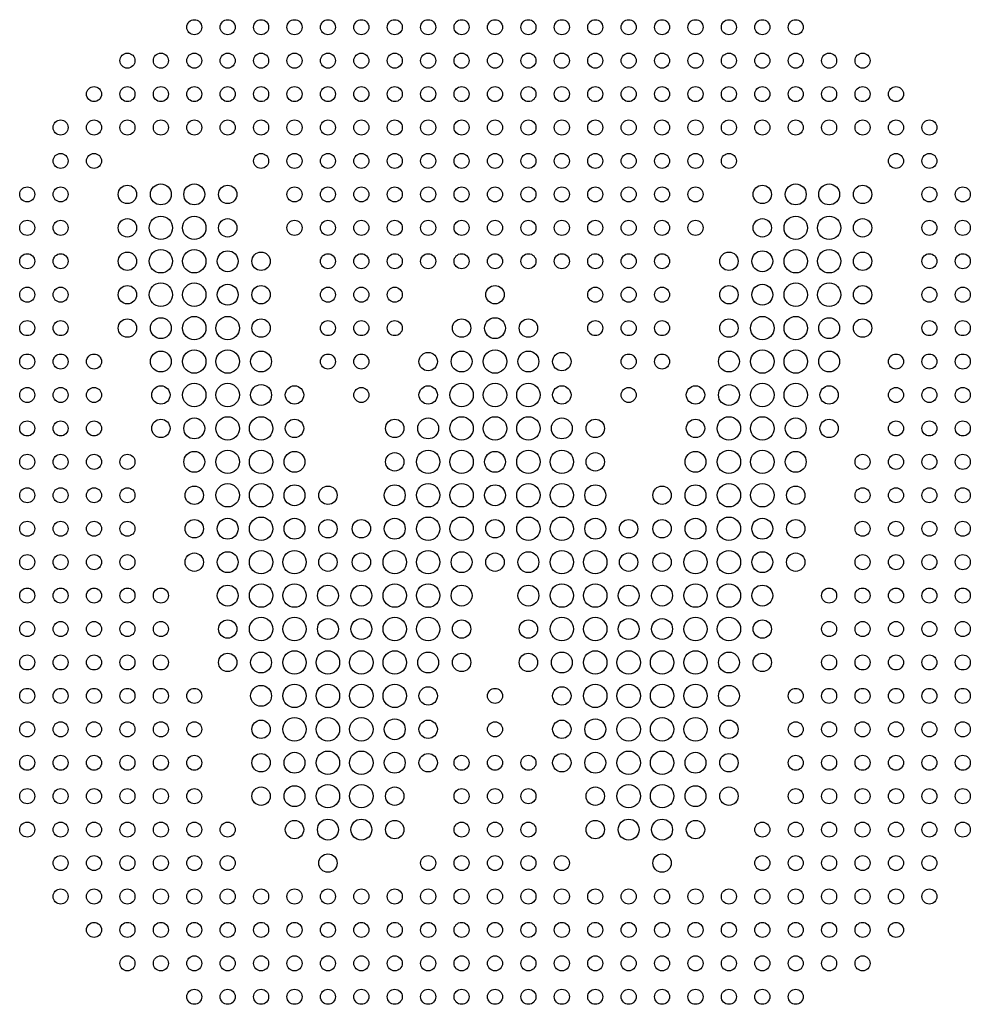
# Model space of a CAD drawing. Header units: millimetres. Extents: x -28.4 to 28.4, y -2 to 57.
import ezdxf

# ---------------------------------------------------------------- set-up
doc = ezdxf.new("R2010")
doc.units = ezdxf.units.MM
doc.layers.get('0').update_dxf_attribs({"linetype": 'CONTINUOUS'})

msp = doc.modelspace()

# ---------------------------------------------------------------- linework, layer by layer
for centre, radius in [((-18, 56.5), 0.45), ((-16, 56.5), 0.45), ((-14, 56.5), 0.45), ((-12, 56.5), 0.45), ((-10, 56.5), 0.45), ((-8, 56.5), 0.45), ((-6, 56.5), 0.45), ((-4, 56.5), 0.45), ((-2, 56.5), 0.45), ((0, 56.5), 0.45), ((2, 56.5), 0.45), ((4, 56.5), 0.45), ((6, 56.5), 0.45), ((8, 56.5), 0.45), ((10, 56.5), 0.45), ((12, 56.5), 0.45), ((14, 56.5), 0.45), ((16, 56.5), 0.45), ((18, 56.5), 0.45), ((-22, 54.5), 0.45), ((-20, 54.5), 0.45), ((-18, 54.5), 0.45), ((-16, 54.5), 0.45), ((-14, 54.5), 0.45), ((-12, 54.5), 0.45), ((-10, 54.5), 0.45), ((-8, 54.5), 0.45), ((-6, 54.5), 0.45), ((-4, 54.5), 0.45), ((-2, 54.5), 0.45), ((0, 54.5), 0.45), ((2, 54.5), 0.45), ((4, 54.5), 0.45), ((6, 54.5), 0.45), ((8, 54.5), 0.45), ((10, 54.5), 0.45), ((12, 54.5), 0.45), ((14, 54.5), 0.45), ((16, 54.5), 0.45), ((18, 54.5), 0.45), ((20, 54.5), 0.45), ((22, 54.5), 0.45), ((-24, 52.5), 0.45), ((-22, 52.5), 0.45), ((-20, 52.5), 0.45), ((-18, 52.5), 0.45), ((-16, 52.5), 0.45), ((-14, 52.5), 0.45), ((-12, 52.5), 0.45), ((-10, 52.5), 0.45), ((-8, 52.5), 0.45), ((-6, 52.5), 0.45), ((-4, 52.5), 0.45), ((-2, 52.5), 0.45), ((0, 52.5), 0.45), ((2, 52.5), 0.45), ((4, 52.5), 0.45), ((6, 52.5), 0.45), ((8, 52.5), 0.45), ((10, 52.5), 0.45), ((12, 52.5), 0.45), ((14, 52.5), 0.45), ((16, 52.5), 0.45), ((18, 52.5), 0.45), ((20, 52.5), 0.45), ((22, 52.5), 0.45), ((24, 52.5), 0.45), ((-26, 50.5), 0.45), ((-24, 50.5), 0.45), ((-22, 50.5), 0.45), ((-20, 50.5), 0.45), ((-18, 50.5), 0.45), ((-16, 50.5), 0.45), ((-14, 50.5), 0.45), ((-12, 50.5), 0.45), ((-10, 50.5), 0.45), ((-8, 50.5), 0.45), ((-6, 50.5), 0.45), ((-4, 50.5), 0.45), ((-2, 50.5), 0.45), ((0, 50.5), 0.45), ((2, 50.5), 0.45), ((4, 50.5), 0.45), ((6, 50.5), 0.45), ((8, 50.5), 0.45), ((10, 50.5), 0.45), ((12, 50.5), 0.45), ((14, 50.5), 0.45), ((16, 50.5), 0.45), ((18, 50.5), 0.45), ((20, 50.5), 0.45), ((22, 50.5), 0.45), ((24, 50.5), 0.45), ((26, 50.5), 0.45), ((-26, 48.5), 0.45), ((-24, 48.5), 0.45), ((-14, 48.5), 0.45), ((-12, 48.5), 0.45), ((-10, 48.5), 0.45), ((-8, 48.5), 0.45), ((-6, 48.5), 0.45), ((-4, 48.5), 0.45), ((-2, 48.5), 0.45), ((0, 48.5), 0.45), ((2, 48.5), 0.45), ((4, 48.5), 0.45), ((6, 48.5), 0.45), ((8, 48.5), 0.45), ((10, 48.5), 0.45), ((12, 48.5), 0.45), ((14, 48.5), 0.45), ((24, 48.5), 0.45), ((26, 48.5), 0.45), ((-20, 46.5), 0.625), ((-18, 46.5), 0.625), ((18, 46.5), 0.625), ((20, 46.5), 0.625), ((-28, 46.5), 0.45), ((-26, 46.5), 0.45), ((-22, 46.5), 0.55), ((-16, 46.5), 0.55), ((-12, 46.5), 0.45), ((-10, 46.5), 0.45), ((-8, 46.5), 0.45), ((-6, 46.5), 0.45), ((-4, 46.5), 0.45), ((-2, 46.5), 0.45), ((0, 46.5), 0.45), ((2, 46.5), 0.45), ((4, 46.5), 0.45), ((6, 46.5), 0.45), ((8, 46.5), 0.45), ((10, 46.5), 0.45), ((12, 46.5), 0.45), ((16, 46.5), 0.55), ((22, 46.5), 0.55), ((26, 46.5), 0.45), ((28, 46.5), 0.45), ((-28, 44.5), 0.45), ((-26, 44.5), 0.45), ((-22, 44.5), 0.55), ((-20, 44.5), 0.7), ((-18, 44.5), 0.7), ((-16, 44.5), 0.55), ((-12, 44.5), 0.45), ((-10, 44.5), 0.45), ((-8, 44.5), 0.45), ((-6, 44.5), 0.45), ((-4, 44.5), 0.45), ((-2, 44.5), 0.45), ((0, 44.5), 0.45), ((2, 44.5), 0.45), ((4, 44.5), 0.45), ((6, 44.5), 0.45), ((8, 44.5), 0.45), ((10, 44.5), 0.45), ((12, 44.5), 0.45), ((16, 44.5), 0.55), ((18, 44.5), 0.7), ((20, 44.5), 0.7), ((22, 44.5), 0.55), ((26, 44.5), 0.45), ((28, 44.5), 0.45), ((-22, 42.5), 0.55), ((-20, 42.5), 0.7), ((-18, 42.5), 0.7), ((-16, 42.5), 0.625), ((-14, 42.5), 0.55), ((14, 42.5), 0.55), ((16, 42.5), 0.625), ((18, 42.5), 0.7), ((20, 42.5), 0.7), ((22, 42.5), 0.55), ((-28, 42.5), 0.45), ((-26, 42.5), 0.45), ((-10, 42.5), 0.45), ((-8, 42.5), 0.45), ((-6, 42.5), 0.45), ((-4, 42.5), 0.45), ((-2, 42.5), 0.45), ((0, 42.5), 0.45), ((2, 42.5), 0.45), ((4, 42.5), 0.45), ((6, 42.5), 0.45), ((8, 42.5), 0.45), ((10, 42.5), 0.45), ((26, 42.5), 0.45), ((28, 42.5), 0.45), ((-28, 40.5), 0.45), ((-26, 40.5), 0.45), ((-22, 40.5), 0.55), ((-20, 40.5), 0.7), ((-18, 40.5), 0.7), ((-16, 40.5), 0.625), ((-14, 40.5), 0.55), ((-10, 40.5), 0.45), ((-8, 40.5), 0.45), ((-6, 40.5), 0.45), ((0, 40.5), 0.55), ((6, 40.5), 0.45), ((8, 40.5), 0.45), ((10, 40.5), 0.45), ((14, 40.5), 0.55), ((16, 40.5), 0.625), ((18, 40.5), 0.7), ((20, 40.5), 0.7), ((22, 40.5), 0.55), ((26, 40.5), 0.45), ((28, 40.5), 0.45), ((-28, 38.5), 0.45), ((-26, 38.5), 0.45), ((-22, 38.5), 0.55), ((-20, 38.5), 0.625), ((-18, 38.5), 0.7), ((-16, 38.5), 0.7), ((-14, 38.5), 0.55), ((-10, 38.5), 0.45), ((-8, 38.5), 0.45), ((-6, 38.5), 0.45), ((-2, 38.5), 0.55), ((0, 38.5), 0.625), ((2, 38.5), 0.55), ((6, 38.5), 0.45), ((8, 38.5), 0.45), ((10, 38.5), 0.45), ((14, 38.5), 0.55), ((16, 38.5), 0.7), ((18, 38.5), 0.7), ((20, 38.5), 0.625), ((22, 38.5), 0.55), ((26, 38.5), 0.45), ((28, 38.5), 0.45), ((-20, 36.5), 0.625), ((-18, 36.5), 0.7), ((-16, 36.5), 0.7), ((-14, 36.5), 0.625), ((-2, 36.5), 0.625), ((0, 36.5), 0.7), ((2, 36.5), 0.625), ((14, 36.5), 0.625), ((16, 36.5), 0.7), ((18, 36.5), 0.7), ((20, 36.5), 0.625), ((-28, 36.5), 0.45), ((-26, 36.5), 0.45), ((-24, 36.5), 0.45), ((-10, 36.5), 0.45), ((-8, 36.5), 0.45), ((-4, 36.5), 0.55), ((4, 36.5), 0.55), ((8, 36.5), 0.45), ((10, 36.5), 0.45), ((24, 36.5), 0.45), ((26, 36.5), 0.45), ((28, 36.5), 0.45), ((-28, 34.5), 0.45), ((-26, 34.5), 0.45), ((-24, 34.5), 0.45), ((-20, 34.5), 0.55), ((-18, 34.5), 0.7), ((-16, 34.5), 0.7), ((-14, 34.5), 0.625), ((-12, 34.5), 0.55), ((-8, 34.5), 0.45), ((-4, 34.5), 0.55), ((-2, 34.5), 0.7), ((0, 34.5), 0.7), ((2, 34.5), 0.7), ((4, 34.5), 0.55), ((8, 34.5), 0.45), ((12, 34.5), 0.55), ((14, 34.5), 0.625), ((16, 34.5), 0.7), ((18, 34.5), 0.7), ((20, 34.5), 0.55), ((24, 34.5), 0.45), ((26, 34.5), 0.45), ((28, 34.5), 0.45), ((-20, 32.5), 0.55), ((-18, 32.5), 0.625), ((-16, 32.5), 0.7), ((-14, 32.5), 0.7), ((-12, 32.5), 0.55), ((-6, 32.5), 0.55), ((-4, 32.5), 0.625), ((-2, 32.5), 0.7), ((0, 32.5), 0.7), ((2, 32.5), 0.7), ((4, 32.5), 0.625), ((6, 32.5), 0.55), ((12, 32.5), 0.55), ((14, 32.5), 0.7), ((16, 32.5), 0.7), ((18, 32.5), 0.625), ((20, 32.5), 0.55), ((-28, 32.5), 0.45), ((-26, 32.5), 0.45), ((-24, 32.5), 0.45), ((24, 32.5), 0.45), ((26, 32.5), 0.45), ((28, 32.5), 0.45), ((-28, 30.5), 0.45), ((-26, 30.5), 0.45), ((-24, 30.5), 0.45), ((-22, 30.5), 0.45), ((-18, 30.5), 0.625), ((-16, 30.5), 0.7), ((-14, 30.5), 0.7), ((-12, 30.5), 0.625), ((-6, 30.5), 0.55), ((-4, 30.5), 0.7), ((-2, 30.5), 0.7), ((0, 30.5), 0.625), ((2, 30.5), 0.7), ((4, 30.5), 0.7), ((6, 30.5), 0.55), ((12, 30.5), 0.625), ((14, 30.5), 0.7), ((16, 30.5), 0.7), ((18, 30.5), 0.625), ((22, 30.5), 0.45), ((24, 30.5), 0.45), ((26, 30.5), 0.45), ((28, 30.5), 0.45), ((-28, 28.5), 0.45), ((-26, 28.5), 0.45), ((-24, 28.5), 0.45), ((-22, 28.5), 0.45), ((-18, 28.5), 0.55), ((-16, 28.5), 0.7), ((-14, 28.5), 0.7), ((-12, 28.5), 0.625), ((-10, 28.5), 0.55), ((-6, 28.5), 0.625), ((-4, 28.5), 0.7), ((-2, 28.5), 0.7), ((0, 28.5), 0.625), ((2, 28.5), 0.7), ((4, 28.5), 0.7), ((6, 28.5), 0.625), ((10, 28.5), 0.55), ((12, 28.5), 0.625), ((14, 28.5), 0.7), ((16, 28.5), 0.7), ((18, 28.5), 0.55), ((22, 28.5), 0.45), ((24, 28.5), 0.45), ((26, 28.5), 0.45), ((28, 28.5), 0.45), ((-16, 26.5), 0.625), ((-14, 26.5), 0.7), ((-12, 26.5), 0.625), ((-6, 26.5), 0.625), ((-4, 26.5), 0.7), ((-2, 26.5), 0.7), ((2, 26.5), 0.7), ((4, 26.5), 0.7), ((6, 26.5), 0.625), ((12, 26.5), 0.625), ((14, 26.5), 0.7), ((16, 26.5), 0.625), ((-28, 26.5), 0.45), ((-26, 26.5), 0.45), ((-24, 26.5), 0.45), ((-22, 26.5), 0.45), ((-18, 26.5), 0.55), ((-10, 26.5), 0.55), ((-8, 26.5), 0.55), ((0, 26.5), 0.55), ((8, 26.5), 0.55), ((10, 26.5), 0.55), ((18, 26.5), 0.55), ((22, 26.5), 0.45), ((24, 26.5), 0.45), ((26, 26.5), 0.45), ((28, 26.5), 0.45), ((-28, 24.5), 0.45), ((-26, 24.5), 0.45), ((-24, 24.5), 0.45), ((-22, 24.5), 0.45), ((-18, 24.5), 0.55), ((-16, 24.5), 0.625), ((-14, 24.5), 0.7), ((-12, 24.5), 0.7), ((-10, 24.5), 0.55), ((-8, 24.5), 0.55), ((-6, 24.5), 0.7), ((-4, 24.5), 0.7), ((-2, 24.5), 0.625), ((0, 24.5), 0.55), ((2, 24.5), 0.625), ((4, 24.5), 0.7), ((6, 24.5), 0.7), ((8, 24.5), 0.55), ((10, 24.5), 0.55), ((12, 24.5), 0.7), ((14, 24.5), 0.7), ((16, 24.5), 0.625), ((18, 24.5), 0.55), ((22, 24.5), 0.45), ((24, 24.5), 0.45), ((26, 24.5), 0.45), ((28, 24.5), 0.45), ((-16, 22.5), 0.625), ((-14, 22.5), 0.7), ((-12, 22.5), 0.7), ((-10, 22.5), 0.625), ((-8, 22.5), 0.625), ((-6, 22.5), 0.7), ((-4, 22.5), 0.7), ((-2, 22.5), 0.625), ((2, 22.5), 0.625), ((4, 22.5), 0.7), ((6, 22.5), 0.7), ((8, 22.5), 0.625), ((10, 22.5), 0.625), ((12, 22.5), 0.7), ((14, 22.5), 0.7), ((16, 22.5), 0.625), ((-28, 22.5), 0.45), ((-26, 22.5), 0.45), ((-24, 22.5), 0.45), ((-22, 22.5), 0.45), ((-20, 22.5), 0.45), ((20, 22.5), 0.45), ((22, 22.5), 0.45), ((24, 22.5), 0.45), ((26, 22.5), 0.45), ((28, 22.5), 0.45), ((-28, 20.5), 0.45), ((-26, 20.5), 0.45), ((-24, 20.5), 0.45), ((-22, 20.5), 0.45), ((-20, 20.5), 0.45), ((-16, 20.5), 0.55), ((-14, 20.5), 0.7), ((-12, 20.5), 0.7), ((-10, 20.5), 0.625), ((-8, 20.5), 0.625), ((-6, 20.5), 0.7), ((-4, 20.5), 0.7), ((-2, 20.5), 0.55), ((2, 20.5), 0.55), ((4, 20.5), 0.7), ((6, 20.5), 0.7), ((8, 20.5), 0.625), ((10, 20.5), 0.625), ((12, 20.5), 0.7), ((14, 20.5), 0.7), ((16, 20.5), 0.55), ((20, 20.5), 0.45), ((22, 20.5), 0.45), ((24, 20.5), 0.45), ((26, 20.5), 0.45), ((28, 20.5), 0.45), ((-28, 18.5), 0.45), ((-26, 18.5), 0.45), ((-24, 18.5), 0.45), ((-22, 18.5), 0.45), ((-20, 18.5), 0.45), ((-16, 18.5), 0.55), ((-14, 18.5), 0.625), ((-12, 18.5), 0.7), ((-10, 18.5), 0.7), ((-8, 18.5), 0.7), ((-6, 18.5), 0.7), ((-4, 18.5), 0.625), ((-2, 18.5), 0.55), ((2, 18.5), 0.55), ((4, 18.5), 0.625), ((6, 18.5), 0.7), ((8, 18.5), 0.7), ((10, 18.5), 0.7), ((12, 18.5), 0.7), ((14, 18.5), 0.625), ((16, 18.5), 0.55), ((20, 18.5), 0.45), ((22, 18.5), 0.45), ((24, 18.5), 0.45), ((26, 18.5), 0.45), ((28, 18.5), 0.45), ((-14, 16.5), 0.625), ((-12, 16.5), 0.7), ((-10, 16.5), 0.7), ((-8, 16.5), 0.7), ((-6, 16.5), 0.7), ((6, 16.5), 0.7), ((8, 16.5), 0.7), ((10, 16.5), 0.7), ((12, 16.5), 0.7), ((14, 16.5), 0.625), ((-28, 16.5), 0.45), ((-26, 16.5), 0.45), ((-24, 16.5), 0.45), ((-22, 16.5), 0.45), ((-20, 16.5), 0.45), ((-18, 16.5), 0.45), ((-4, 16.5), 0.55), ((0, 16.5), 0.45), ((4, 16.5), 0.55), ((18, 16.5), 0.45), ((20, 16.5), 0.45), ((22, 16.5), 0.45), ((24, 16.5), 0.45), ((26, 16.5), 0.45), ((28, 16.5), 0.45), ((-28, 14.5), 0.45), ((-26, 14.5), 0.45), ((-24, 14.5), 0.45), ((-22, 14.5), 0.45), ((-20, 14.5), 0.45), ((-18, 14.5), 0.45), ((-14, 14.5), 0.55), ((-12, 14.5), 0.7), ((-10, 14.5), 0.7), ((-8, 14.5), 0.7), ((-6, 14.5), 0.625), ((-4, 14.5), 0.55), ((0, 14.5), 0.45), ((4, 14.5), 0.55), ((6, 14.5), 0.625), ((8, 14.5), 0.7), ((10, 14.5), 0.7), ((12, 14.5), 0.7), ((14, 14.5), 0.55), ((18, 14.5), 0.45), ((20, 14.5), 0.45), ((22, 14.5), 0.45), ((24, 14.5), 0.45), ((26, 14.5), 0.45), ((28, 14.5), 0.45), ((-14, 12.5), 0.55), ((-12, 12.5), 0.625), ((-10, 12.5), 0.7), ((-8, 12.5), 0.7), ((-6, 12.5), 0.625), ((-4, 12.5), 0.55), ((4, 12.5), 0.55), ((6, 12.5), 0.625), ((8, 12.5), 0.7), ((10, 12.5), 0.7), ((12, 12.5), 0.625), ((14, 12.5), 0.55), ((-28, 12.5), 0.45), ((-26, 12.5), 0.45), ((-24, 12.5), 0.45), ((-22, 12.5), 0.45), ((-20, 12.5), 0.45), ((-18, 12.5), 0.45), ((-2, 12.5), 0.45), ((0, 12.5), 0.45), ((2, 12.5), 0.45), ((18, 12.5), 0.45), ((20, 12.5), 0.45), ((22, 12.5), 0.45), ((24, 12.5), 0.45), ((26, 12.5), 0.45), ((28, 12.5), 0.45), ((-10, 10.5), 0.7), ((-8, 10.5), 0.7), ((8, 10.5), 0.7), ((10, 10.5), 0.7), ((-28, 10.5), 0.45), ((-26, 10.5), 0.45), ((-24, 10.5), 0.45), ((-22, 10.5), 0.45), ((-20, 10.5), 0.45), ((-18, 10.5), 0.45), ((-14, 10.5), 0.55), ((-12, 10.5), 0.625), ((-6, 10.5), 0.55), ((-2, 10.5), 0.45), ((0, 10.5), 0.45), ((2, 10.5), 0.45), ((6, 10.5), 0.55), ((12, 10.5), 0.625), ((14, 10.5), 0.55), ((18, 10.5), 0.45), ((20, 10.5), 0.45), ((22, 10.5), 0.45), ((24, 10.5), 0.45), ((26, 10.5), 0.45), ((28, 10.5), 0.45), ((-28, 8.5), 0.45), ((-26, 8.5), 0.45), ((-24, 8.5), 0.45), ((-22, 8.5), 0.45), ((-20, 8.5), 0.45), ((-18, 8.5), 0.45), ((-16, 8.5), 0.45), ((-12, 8.5), 0.55), ((-10, 8.5), 0.625), ((-8, 8.5), 0.625), ((-6, 8.5), 0.55), ((-2, 8.5), 0.45), ((0, 8.5), 0.45), ((2, 8.5), 0.45), ((6, 8.5), 0.55), ((8, 8.5), 0.625), ((10, 8.5), 0.625), ((12, 8.5), 0.55), ((16, 8.5), 0.45), ((18, 8.5), 0.45), ((20, 8.5), 0.45), ((22, 8.5), 0.45), ((24, 8.5), 0.45), ((26, 8.5), 0.45), ((28, 8.5), 0.45), ((-26, 6.5), 0.45), ((-24, 6.5), 0.45), ((-22, 6.5), 0.45), ((-20, 6.5), 0.45), ((-18, 6.5), 0.45), ((-16, 6.5), 0.45), ((-10, 6.5), 0.55), ((-4, 6.5), 0.45), ((-2, 6.5), 0.45), ((0, 6.5), 0.45), ((2, 6.5), 0.45), ((4, 6.5), 0.45), ((10, 6.5), 0.55), ((16, 6.5), 0.45), ((18, 6.5), 0.45), ((20, 6.5), 0.45), ((22, 6.5), 0.45), ((24, 6.5), 0.45), ((26, 6.5), 0.45), ((-26, 4.5), 0.45), ((-24, 4.5), 0.45), ((-22, 4.5), 0.45), ((-20, 4.5), 0.45), ((-18, 4.5), 0.45), ((-16, 4.5), 0.45), ((-14, 4.5), 0.45), ((-12, 4.5), 0.45), ((-10, 4.5), 0.45), ((-8, 4.5), 0.45), ((-6, 4.5), 0.45), ((-4, 4.5), 0.45), ((-2, 4.5), 0.45), ((0, 4.5), 0.45), ((2, 4.5), 0.45), ((4, 4.5), 0.45), ((6, 4.5), 0.45), ((8, 4.5), 0.45), ((10, 4.5), 0.45), ((12, 4.5), 0.45), ((14, 4.5), 0.45), ((16, 4.5), 0.45), ((18, 4.5), 0.45), ((20, 4.5), 0.45), ((22, 4.5), 0.45), ((24, 4.5), 0.45), ((26, 4.5), 0.45), ((-24, 2.5), 0.45), ((-22, 2.5), 0.45), ((-20, 2.5), 0.45), ((-18, 2.5), 0.45), ((-16, 2.5), 0.45), ((-14, 2.5), 0.45), ((-12, 2.5), 0.45), ((-10, 2.5), 0.45), ((-8, 2.5), 0.45), ((-6, 2.5), 0.45), ((-4, 2.5), 0.45), ((-2, 2.5), 0.45), ((0, 2.5), 0.45), ((2, 2.5), 0.45), ((4, 2.5), 0.45), ((6, 2.5), 0.45), ((8, 2.5), 0.45), ((10, 2.5), 0.45), ((12, 2.5), 0.45), ((14, 2.5), 0.45), ((16, 2.5), 0.45), ((18, 2.5), 0.45), ((20, 2.5), 0.45), ((22, 2.5), 0.45), ((24, 2.5), 0.45), ((-22, 0.5), 0.45), ((-20, 0.5), 0.45), ((-18, 0.5), 0.45), ((-16, 0.5), 0.45), ((-14, 0.5), 0.45), ((-12, 0.5), 0.45), ((-10, 0.5), 0.45), ((-8, 0.5), 0.45), ((-6, 0.5), 0.45), ((-4, 0.5), 0.45), ((-2, 0.5), 0.45), ((0, 0.5), 0.45), ((2, 0.5), 0.45), ((4, 0.5), 0.45), ((6, 0.5), 0.45), ((8, 0.5), 0.45), ((10, 0.5), 0.45), ((12, 0.5), 0.45), ((14, 0.5), 0.45), ((16, 0.5), 0.45), ((18, 0.5), 0.45), ((20, 0.5), 0.45), ((22, 0.5), 0.45), ((-18, -1.5), 0.45), ((-16, -1.5), 0.45), ((-14, -1.5), 0.45), ((-12, -1.5), 0.45), ((-10, -1.5), 0.45), ((-8, -1.5), 0.45), ((-6, -1.5), 0.45), ((-4, -1.5), 0.45), ((-2, -1.5), 0.45), ((0, -1.5), 0.45), ((2, -1.5), 0.45), ((4, -1.5), 0.45), ((6, -1.5), 0.45), ((8, -1.5), 0.45), ((10, -1.5), 0.45), ((12, -1.5), 0.45), ((14, -1.5), 0.45), ((16, -1.5), 0.45), ((18, -1.5), 0.45)]:
    msp.add_circle(centre, radius)

doc.saveas('drawing.dxf')
